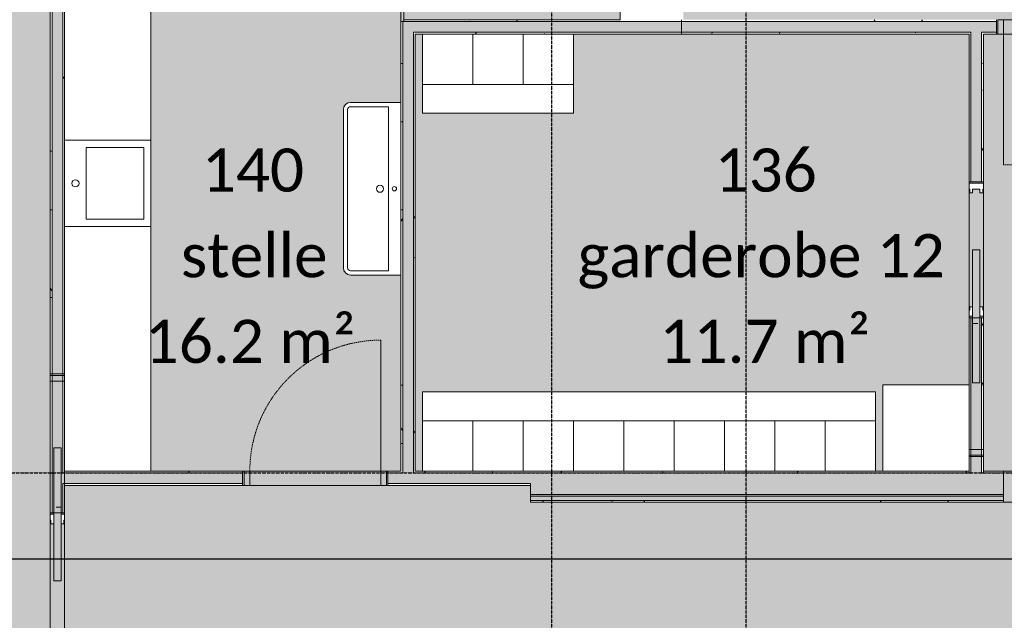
# Model space of a CAD drawing. Header units: millimetres. Extents: x -66110 to 16285, y -16697 to 38719.
# Tile 5 of 35: x -32500 to -25655, y -1025 to 3150. Entities that reach past the tile are written whole.
import ezdxf

# ---------------------------------------------------------------- set-up
doc = ezdxf.new("R2010")
doc.units = ezdxf.units.MM
for name, pattern in [('Dash 1mm', [2, 1, -1]), ('Grid Line', [5, 2, -1, 1, -1]), ('Overhead', [3.96875, 2.38125, -1.5875])]:
    doc.linetypes.add(name, pattern=pattern)
for name, color, linetype, lineweight in [('Doors', 7, 'Dash 1mm', 9), ('IfcAnnotation', 7, 'Continuous', 9), ('IfcDoor', 7, 'Continuous', 9), ('IfcGrid', 7, 'Continuous', 9), ('IfcWall', 7, 'Continuous', 9), ('Not Exported', 7, 'Continuous', 9)]:
    doc.layers.add(name, color=color, linetype=linetype, lineweight=lineweight)
doc.layers.add('IfcFlowTerminal', color=9, linetype='Continuous', lineweight=9, true_color=0x808080)
doc.layers.add('IfcFurniture', color=9, linetype='Continuous', lineweight=9, true_color=0x808080)
doc.styles.add('Calibri', font='calibri.ttf', dxfattribs={"height": 300})
pattern_1 = [(0, (0, 0), (812.8, 203.2), [67.056, -542.544, 67.056, -542.544, -3251.2]), (0, (0, 0), (812.8, 203.2), [-1219.2, 67.056, -1152.144, 67.056, -542.544, -1422.4]), (0, (0, 0), (812.8, 203.2), [-3048, 67.056, -339.344, 67.056, -948.944]), (120, (304.8, 101.6), (-582.3764, 602.3054), [67.056, -542.544, 67.056, -542.544, -3251.2]), (120, (304.8, 101.6), (-582.3764, 602.3054), [-1219.2, 67.056, -1152.144, 67.056, -542.544, -1422.4]), (120, (304.8, 101.6), (-582.3764, 602.3054), [-3048, 67.056, -339.344, 67.056, -948.944]), (240, (406.4, 508), (-230.4236, -805.5054), [67.056, -542.544, 67.056, -542.544, -3251.2]), (240, (406.4, 508), (-230.4236, -805.5054), [-1219.2, 67.056, -1152.144, 67.056, -542.544, -1422.4]), (240, (406.4, 508), (-230.4236, -805.5054), [-3048, 67.056, -339.344, 67.056, -948.944])]

# ---------------------------------------------------------------- blocks, each defined once
blk = doc.blocks.new('Dør Enkel - D10x21-1549421-plan 01 eksist_ 200')
at = {"layer": 'Doors', "linetype": 'Continuous'}
for p, q in [((455, 50), (455, 960)), ((-495, -50), (-495, 50)), ((-495, 50), (-455, 50)), ((-455, 50), (-455, -50)), ((455, 50), (455, -50)), ((455, 50), (495, 50)), ((495, 50), (495, -50)), ((-455, -50), (-495, -50)), ((495, -50), (455, -50))]:
    blk.add_line(p, q, dxfattribs=at)
at = {"layer": 'Doors'}
blk.add_arc((455, 50), 910, 90, 180, dxfattribs=at)
at = {"layer": 'IfcDoor'}
for p, q in [((-455, 50), (455, 50)), ((-455, -50), (455, -50))]:
    blk.add_line(p, q, dxfattribs=at)
blk = doc.blocks.new('Skyvedør_enkel_innfelt - 10x21M-V1-plan 01 eksist_ 200')
at = {"layer": 'Doors', "linetype": 'Continuous'}
for p, q in [((-462.5, 50), (-420.5, 50)), ((-462.5, -50), (-462.5, 50)), ((-462.5, 50), (-420.5, 50)), ((-462.5, -50), (-462.5, 50)), ((-420.5, 50), (-420.5, 45)), ((-420.5, 50), (-420.5, 45)), ((-420.5, 45), (-395.5, 45)), ((-420.5, 45), (-395.5, 45)), ((-420.5, 25), (-420.5, -25)), ((-395.5, 25), (-420.5, 25)), ((-395.5, 45), (-395.5, 25)), ((-395.5, 45), (-395.5, 25)), ((0, 25), (0, -25)), ((925, 25), (0, 25)), ((395.5, 45), (420.5, 45)), ((395.5, 25), (395.5, 45)), ((462.5, 25), (395.5, 25)), ((420.5, 50), (462.5, 50)), ((420.5, 45), (420.5, 50)), ((462.5, 50), (462.5, 25)), ((512.5, 10), (512.5, -25)), ((512.5, 10), (512.5, -25)), ((925, -25), (925, 25)), ((-420.5, -50), (-462.5, -50)), ((-420.5, -50), (-462.5, -50)), ((-420.5, -25), (-395.5, -25)), ((-420.5, -45), (-420.5, -50)), ((-395.5, -45), (-420.5, -45)), ((-420.5, -45), (-420.5, -50)), ((-395.5, -45), (-420.5, -45)), ((-395.5, -25), (-395.5, -45)), ((-395.5, -25), (-395.5, -45)), ((0, -25), (925, -25)), ((395.5, -25), (462.5, -25)), ((395.5, -45), (395.5, -25)), ((420.5, -45), (395.5, -45)), ((420.5, -50), (420.5, -45)), ((462.5, -50), (420.5, -50)), ((462.5, -25), (462.5, -50))]:
    blk.add_line(p, q, dxfattribs=at)
at = {"layer": 'Doors', "linetype": 'Continuous', "lineweight": 18}
for p, q in [((1437.5, 50), (512.5, 50)), ((1387.5, -50), (1387.5, 50)), ((1427.5, -50), (1427.5, 50)), ((1437.5, -50), (1437.5, 50)), ((512.5, -50), (938, -50))]:
    blk.add_line(p, q, dxfattribs=at)
blk = doc.blocks.new('Dør Enkel_Glassfelt - D10x21__Glassfelt-1556728-plan 01 eksist_ 200')
at = {"layer": 'Doors', "color": 150, "linetype": 'Continuous', "true_color": 0x0080ff}
blk.add_line((455, 50), (455, 960), dxfattribs=at)
at = {"layer": 'Doors', "linetype": 'Continuous'}
for p, q in [((-495, -50), (-495, 50)), ((-495, 50), (-455, 50)), ((-455, 50), (-455, -50)), ((455, 50), (455, -50)), ((455, 50), (495, 50)), ((495, 50), (495, -50)), ((-455, -50), (-495, -50)), ((495, -50), (455, -50))]:
    blk.add_line(p, q, dxfattribs=at)
at = {"layer": 'Doors'}
blk.add_arc((455, 50), 910, 90, 180, dxfattribs=at)
at = {"layer": 'IfcDoor'}
for p, q in [((-455, 50), (455, 50)), ((-455, -50), (455, -50))]:
    blk.add_line(p, q, dxfattribs=at)
blk = doc.blocks.new('Skyvedør_enkel_innfelt - 10x21M-1583592-plan 01 eksist_ 200')
at = {"layer": 'Doors', "linetype": 'Continuous'}
for p, q in [((-462.5, 50), (-420.5, 50)), ((-462.5, -50), (-462.5, 50)), ((-462.5, 50), (-420.5, 50)), ((-462.5, -50), (-462.5, 50)), ((-420.5, 50), (-420.5, 45)), ((-420.5, 50), (-420.5, 45)), ((-420.5, 45), (-395.5, 45)), ((-420.5, 45), (-395.5, 45)), ((-420.5, 25), (-420.5, -25)), ((-395.5, 25), (-420.5, 25)), ((-395.5, 45), (-395.5, 25)), ((-395.5, 45), (-395.5, 25)), ((0, 25), (0, -25)), ((925, 25), (0, 25)), ((395.5, 45), (420.5, 45)), ((395.5, 25), (395.5, 45)), ((462.5, 25), (395.5, 25)), ((420.5, 50), (462.5, 50)), ((420.5, 45), (420.5, 50)), ((462.5, 50), (462.5, 25)), ((512.5, 10), (512.5, -25)), ((512.5, 10), (512.5, -25)), ((925, -25), (925, 25)), ((-420.5, -50), (-462.5, -50)), ((-420.5, -50), (-462.5, -50)), ((-420.5, -25), (-395.5, -25)), ((-420.5, -45), (-420.5, -50)), ((-395.5, -45), (-420.5, -45)), ((-420.5, -45), (-420.5, -50)), ((-395.5, -45), (-420.5, -45)), ((-395.5, -25), (-395.5, -45)), ((-395.5, -25), (-395.5, -45)), ((0, -25), (925, -25)), ((395.5, -25), (462.5, -25)), ((395.5, -45), (395.5, -25)), ((420.5, -45), (395.5, -45)), ((420.5, -50), (420.5, -45)), ((462.5, -50), (420.5, -50)), ((462.5, -25), (462.5, -50))]:
    blk.add_line(p, q, dxfattribs=at)
at = {"layer": 'Doors', "linetype": 'Continuous', "lineweight": 18}
for p, q in [((1437.5, 50), (512.5, 50)), ((1387.5, -50), (1387.5, 50)), ((1427.5, -50), (1427.5, 50)), ((1437.5, -50), (1437.5, 50)), ((512.5, -50), (1437.5, -50))]:
    blk.add_line(p, q, dxfattribs=at)
blk = doc.blocks.new('Servant - renne 1200 speil-1600783-plan 01 eksist_ 200')
at = {"layer": 'IfcFlowTerminal'}
for p, q in [((-600, -20), (-600, -370)), ((600, -370), (600, -20)), ((-570, -370), (-570, -105)), ((-570, -105), (570, -105)), ((570, -105), (570, -370)), ((550, -390), (-550, -390)), ((-550, -420), (550, -420))]:
    blk.add_line(p, q, dxfattribs=at)
for centre, radius in [((0, -65), 15), ((0, -165.2), 25)]:
    blk.add_circle(centre, radius, dxfattribs=at)
for centre, radius, start, end in [((-550, -370), 50, 180, 270), ((-550, -370), 20, 180, 270), ((550, -370), 50, 270, 360), ((550, -370), 20, 270, 360)]:
    blk.add_arc(centre, radius, start, end, dxfattribs=at)
blk = doc.blocks.new('_furniture_boks instance - _furniture_boks instance-1749325-plan 01 eksist_ 200')
at = {"layer": 'IfcFurniture'}
for p, q in [((2050, -300), (2050, 300)), ((-2050, -300), (2050, -300))]:
    blk.add_line(p, q, dxfattribs=at)
blk = doc.blocks.new('_furniture_boks instance - _furniture_boks instance-1749319-plan 01 eksist_ 200')
at = {"layer": 'IfcFurniture'}
for p, q in [((300, 300), (-300, 300)), ((-300, 300), (-300, -300)), ((300, -300), (300, 300)), ((-300, -300), (300, -300))]:
    blk.add_line(p, q, dxfattribs=at)
blk = doc.blocks.new('_furniture_boks instance - _furniture_boks instance-1749327-plan 01 eksist_ 200')
at = {"layer": 'IfcFurniture'}
for p, q in [((175, 175), (-175, 175)), ((-175, 175), (-175, -175)), ((175, -175), (175, 175)), ((-175, -175), (175, -175))]:
    blk.add_line(p, q, dxfattribs=at)
blk = doc.blocks.new('_furniture_boks instance - _furniture_boks instance-1749330-plan 01 eksist_ 200')
at = {"layer": 'IfcFurniture'}
for p, q in [((1575, 100), (-1575, 100)), ((-1575, 100), (-1575, -100)), ((1575, -100), (1575, 100))]:
    blk.add_line(p, q, dxfattribs=at)
blk = doc.blocks.new('_furniture_boks instance - _furniture_boks instance-1749331-plan 01 eksist_ 200')
at = {"layer": 'IfcFurniture'}
for p, q in [((-525, 100), (-525, -100)), ((525, -100), (525, 100)), ((-525, -100), (525, -100))]:
    blk.add_line(p, q, dxfattribs=at)
blk = doc.blocks.new('fast_innredning_vask - fast_innredning_vask-1326395-plan 01 eksist_ 200')
at = {"layer": 'IfcAnnotation', "color": 8, "true_color": 0x808080}
for p, q in [((-300, 300), (300, 300)), ((-300, -300), (-300, 300)), ((300, 300), (300, -300)), ((-250, -250), (-250, 150)), ((-250, 150), (250, 150)), ((250, 150), (250, -250)), ((250, -250), (-250, -250)), ((300, -300), (-300, -300))]:
    blk.add_line(p, q, dxfattribs=at)
blk.add_circle((0, 225), 25, dxfattribs=at)

msp = doc.modelspace()

# ---------------------------------------------------------------- hatches: boundary and pattern name
at = {"layer": 'IfcWall', "true_color": 0xd2d2d2}
h = msp.add_hatch(color=254, dxfattribs=at)
h.paths.add_polyline_path([(-29850, 3137.5), (-29830, 3137.5), (-29830, 3199.4), (-29850, 3199.4), (-29850, 3150)])
h.paths.add_polyline_path([(-29830, 3949.4), (-29830, 4055), (-29850, 4055), (-29850, 3949.4)])
at = {"layer": 'IfcWall', "true_color": 0x787878}
h = msp.add_hatch(dxfattribs=at)
h.set_pattern_fill('FP_1', color=8, style=0, pattern_type=2)
h.set_pattern_definition(pattern_1)
h.paths.add_polyline_path([(-32187.5, 12.5), (-32187.5, 3635), (-32200, 3635), (-32200, 12.5)])
h = msp.add_hatch(dxfattribs=at)
h.set_pattern_fill('FP_1', color=8, style=0, pattern_type=2)
h.set_pattern_definition(pattern_1)
h.paths.add_polyline_path([(-32275, 12.5), (-32275, 3400), (-32287.5, 3400), (-32287.5, 12.5)])
at = {"layer": 'IfcWall', "lineweight": 5, "true_color": 0xffffcd}
msp.add_hatch(color=7, dxfattribs=at).paths.add_polyline_path([(-32275, 0), (-32200, 0), (-32200, 3400), (-32275, 3400), (-32275, 12.5)])
at = {"layer": 'IfcWall', "true_color": 0x787878}
h = msp.add_hatch(dxfattribs=at)
h.set_pattern_fill('FP_1', color=8, style=0, pattern_type=2)
h.set_pattern_definition(pattern_1)
h.paths.add_polyline_path([(-29750, 3137.5), (-27900, 3137.5), (-27900, 3150), (-29830, 3150), (-29830, 3137.5), (-29762.5, 3137.5)])
h = msp.add_hatch(dxfattribs=at)
h.set_pattern_fill('FP_1', color=8, style=0, pattern_type=2)
h.set_pattern_definition(pattern_1)
h.paths.add_polyline_path([(-24700, 3137.5), (-23700, 3137.5), (-23700, 3150), (-24700, 3150)])
h.paths.add_polyline_path([(-27900, 3137.5), (-25710, 3137.5), (-25710, 3150), (-27900, 3150)])
h = msp.add_hatch(dxfattribs=at)
h.set_pattern_fill('FP_1', color=8, style=0, pattern_type=2)
h.set_pattern_definition(pattern_1)
h.paths.add_polyline_path([(-29837.5, 12.5), (-29837.5, 3137.5), (-29850, 3137.5), (-29850, 12.5)])
at = {"layer": 'IfcWall', "true_color": 0xffffcd}
for points in [[(-29762.5, 0), (-29762.5, 3137.5), (-29837.5, 3137.5), (-29837.5, 0)], [(-29418.6, 3062.5), (-27900, 3062.5), (-27900, 3137.5), (-29762.5, 3137.5), (-29762.5, 3062.5), (-29750, 3062.5)]]:
    msp.add_hatch(color=7, dxfattribs=at).paths.add_polyline_path(points)
h = msp.add_hatch(color=7, dxfattribs=at)
h.paths.add_polyline_path([(-23687.5, 3062.5), (-23687.5, 3137.5), (-24700, 3137.5), (-24700, 3062.5), (-23700, 3062.5)])
h.paths.add_polyline_path([(-25900, 3062.5), (-25710, 3062.5), (-25710, 3137.5), (-27900, 3137.5), (-27900, 3062.5), (-26200, 3062.5)])
at = {"layer": 'IfcWall', "true_color": 0x787878}
h = msp.add_hatch(dxfattribs=at)
h.set_pattern_fill('FP_1', color=8, style=0, pattern_type=2)
h.set_pattern_definition(pattern_1)
h.paths.add_polyline_path([(-29750, 12.5), (-29750, 3062.5), (-29762.5, 3062.5), (-29762.5, 12.5)])
h = msp.add_hatch(dxfattribs=at)
h.set_pattern_fill('FP_1', color=8, style=0, pattern_type=2)
h.set_pattern_definition(pattern_1)
h.paths.add_polyline_path([(-28650, 3050), (-27900, 3050), (-27900, 3062.5), (-29750, 3062.5), (-29750, 3050), (-28774.9, 3050)])
h = msp.add_hatch(dxfattribs=at)
h.set_pattern_fill('FP_1', color=8, style=0, pattern_type=2)
h.set_pattern_definition(pattern_1)
h.paths.add_polyline_path([(-23700, 3050), (-23700, 3062.5), (-24700, 3062.5), (-24700, 3050)])
h.paths.add_polyline_path([(-27900, 3050), (-25887.5, 3050), (-25887.5, 3062.5), (-27900, 3062.5)])
h.paths.add_polyline_path([(-25800, 3050), (-25710, 3050), (-25710, 3062.5), (-25812.5, 3062.5), (-25812.5, 3050)])
h = msp.add_hatch(dxfattribs=at)
h.set_pattern_fill('FP_1', color=8, style=0, pattern_type=2)
h.set_pattern_definition(pattern_1)
h.paths.add_polyline_path([(-25900, 0), (-25887.5, 0), (-25887.5, 1078), (-25900, 1078), (-25900, 12.5)])
h.paths.add_polyline_path([(-25887.5, 2023), (-25887.5, 3050), (-25900, 3050), (-25900, 2023)])
at = {"layer": 'IfcWall', "true_color": 0xffffcd}
h = msp.add_hatch(color=7, dxfattribs=at)
h.paths.add_polyline_path([(-25887.5, 0), (-25812.5, 0), (-25812.5, 1078), (-25887.5, 1078), (-25887.5, 12.5)])
h.paths.add_polyline_path([(-25812.5, 2023), (-25812.5, 3062.5), (-25887.5, 3062.5), (-25887.5, 2023)])
at = {"layer": 'IfcWall', "true_color": 0x787878}
h = msp.add_hatch(dxfattribs=at)
h.set_pattern_fill('FP_1', color=8, style=0, pattern_type=2)
h.set_pattern_definition(pattern_1)
h.paths.add_polyline_path([(-25812.5, 0), (-25800, 0), (-25800, 1078), (-25812.5, 1078), (-25812.5, 12.5)])
h.paths.add_polyline_path([(-25800, 2023), (-25800, 3050), (-25812.5, 3050), (-25812.5, 2023)])
h = msp.add_hatch(dxfattribs=at)
h.set_pattern_fill('FP_1', color=8, style=0, pattern_type=2)
h.set_pattern_definition(pattern_1)
h.paths.add_polyline_path([(-32275, -4800), (-32275, -3875), (-32287.5, -3875), (-32287.5, -4800)])
h.paths.add_polyline_path([(-32275, -2865), (-32275, -2287.5), (-32287.5, -2287.5), (-32287.5, -2865)])
h.paths.add_polyline_path([(-32275, -2212.5), (-32275, -1222.5), (-32287.5, -1222.5), (-32287.5, -2212.5)])
h.paths.add_polyline_path([(-32275, -277.5), (-32275, 12.5), (-32287.5, 12.5), (-32287.5, -277.5)])
h = msp.add_hatch(dxfattribs=at)
h.set_pattern_fill('FP_1', color=8, style=0, pattern_type=2)
h.set_pattern_definition(pattern_1)
h.paths.add_polyline_path([(-32187.5, 0), (-30950, 0), (-30950, 12.5), (-32200, 12.5), (-32200, 0)])
h.paths.add_polyline_path([(-29762.5, 0), (-28950, 0), (-28950, 12.5), (-29762.5, 12.5)])
h.paths.add_polyline_path([(-29837.5, 0), (-29837.5, 12.5), (-29940, 12.5), (-29940, 0), (-29850, 0)])
h = msp.add_hatch(dxfattribs=at)
h.set_pattern_fill('FP_1', color=8, style=0, pattern_type=2)
h.set_pattern_definition(pattern_1)
h.paths.add_polyline_path([(-27487.5, 0), (-25900, 0), (-25900, 12.5), (-28950, 12.5), (-28950, 0), (-28774.9, 0)])
h.paths.add_polyline_path([(-25660, 0), (-25660, 12.5), (-25800, 12.5), (-25800, 0)])
h.paths.add_polyline_path([(-24268.9, 0), (-23700, 0), (-23700, 12.5), (-24650, 12.5), (-24650, 0)])
h.paths.add_polyline_path([(-23350, 0), (-23350, 12.5), (-23600, 12.5), (-23600, 0)])
h.paths.add_polyline_path([(-17700, 0), (-17700, 12.5), (-19655, 12.5), (-19655, 0), (-17920, 0)])
h.paths.add_polyline_path([(-22250, 0), (-21640, 0), (-21640, 12.5), (-22250, 12.5)])
h.paths.add_polyline_path([(-17600, 0), (-16200, 0), (-16200, 12.5), (-17600, 12.5)])
h.paths.add_polyline_path([(-21050.3, 0), (-19675, 0), (-19675, 12.5), (-21620, 12.5), (-21620, 0)])
at = {"layer": 'IfcWall', "true_color": 0xffffcd}
h = msp.add_hatch(color=7, dxfattribs=at)
h.paths.add_polyline_path([(-32200, -4800), (-32200, -3875), (-32275, -3875), (-32275, -4800)])
h.paths.add_polyline_path([(-32200, -2865), (-32200, -1222.5), (-32275, -1222.5), (-32275, -2865)])
h.paths.add_polyline_path([(-32275, -277.5), (-32200, -277.5), (-32200, 0), (-32275, 0), (-32275, -87.5)])
h = msp.add_hatch(color=7, dxfattribs=at)
h.paths.add_polyline_path([(-32187.5, -75), (-30950, -75), (-30950, 0), (-32200, 0), (-32200, -75)])
h.paths.add_polyline_path([(-28950, -75), (-28950, 0), (-29940, 0), (-29940, -75), (-29750, -75)])
h = msp.add_hatch(color=7, dxfattribs=at)
h.paths.add_polyline_path([(-28774.9, -150), (-25660, -150), (-25660, 0), (-28950, 0), (-28950, -150)])
h.paths.add_polyline_path([(-24512.5, -150), (-23350, -150), (-23350, 0), (-24650, 0), (-24650, -150), (-24587.5, -150)])
h.paths.add_polyline_path([(-22250, -150), (-16112.5, -150), (-16112.5, 0), (-22250, 0)])
at = {"layer": 'IfcWall', "true_color": 0x787878}
h = msp.add_hatch(dxfattribs=at)
h.set_pattern_fill('FP_1', color=8, style=0, pattern_type=2)
h.set_pattern_definition(pattern_1)
h.paths.add_polyline_path([(-32187.5, -4800), (-32187.5, -3875), (-32200, -3875), (-32200, -4800)])
h.paths.add_polyline_path([(-32187.5, -2865), (-32187.5, -1222.5), (-32200, -1222.5), (-32200, -2865)])
h.paths.add_polyline_path([(-32187.5, -277.5), (-32187.5, -75), (-32200, -75), (-32200, -277.5)])
h = msp.add_hatch(dxfattribs=at)
h.set_pattern_fill('FP_1', color=8, style=0, pattern_type=2)
h.set_pattern_definition(pattern_1)
h.paths.add_polyline_path([(-30950, -87.5), (-30950, -75), (-32187.5, -75), (-32187.5, -87.5)])
h.paths.add_polyline_path([(-29940, -87.5), (-28950, -87.5), (-28950, -75), (-29940, -75)])
h = msp.add_hatch(color=8, dxfattribs=at)
h.paths.add_polyline_path([(-28774.9, -162), (-25660, -162), (-25660, -150), (-28950, -150), (-28950, -162)])
h.paths.add_polyline_path([(-21662.5, -162), (-16112.5, -162), (-16112.5, -150), (-21662.5, -150)])
h.paths.add_polyline_path([(-23612.5, -162), (-23350, -162), (-23350, -150), (-24512.5, -150), (-24512.5, -162), (-23625.2, -162)])
h.paths.add_polyline_path([(-22250, -162), (-21737.5, -162), (-21737.5, -150), (-22250, -150)])
h.paths.add_polyline_path([(-24650, -162), (-24587.5, -162), (-24587.5, -150), (-24650, -150)])
at = {"layer": 'IfcWall', "true_color": 0xf0f0f0}
h = msp.add_hatch(color=7, dxfattribs=at)
h.paths.add_polyline_path([(-28774.9, -191.5), (-25660, -191.5), (-25660, -162), (-28950, -162), (-28950, -191.5)])
h.paths.add_polyline_path([(-22250, -191.5), (-21737.5, -191.5), (-21737.5, -162), (-22250, -162)])
h.paths.add_polyline_path([(-24500, -191.5), (-23350, -191.5), (-23350, -162), (-24512.5, -162), (-24512.5, -191.5)])
h.paths.add_polyline_path([(-19762.9, -191.5), (-16112.5, -191.5), (-16112.5, -162), (-21662.5, -162), (-21662.5, -191.5), (-21050.3, -191.5)])
h.paths.add_polyline_path([(-24650, -191.5), (-24587.5, -191.5), (-24587.5, -162), (-24650, -162)])
at = {"layer": 'IfcWall', "true_color": 0x787878}
h = msp.add_hatch(dxfattribs=at)
h.set_pattern_fill('FP_1', color=8, style=0, pattern_type=2)
h.set_pattern_definition(pattern_1)
h.paths.add_polyline_path([(-28774.9, -204), (-25660, -204), (-25660, -191.5), (-28950, -191.5), (-28950, -204)])
h.paths.add_polyline_path([(-24500, -204), (-23350, -204), (-23350, -191.5), (-24500, -191.5)])
h.paths.add_polyline_path([(-24650, -204), (-24600, -204), (-24600, -191.5), (-24650, -191.5)])
h.paths.add_polyline_path([(-21750, -204), (-21750, -191.5), (-22250, -191.5), (-22250, -204)])
h.paths.add_polyline_path([(-19762.9, -204), (-16100, -204), (-16100, -191.5), (-21650, -191.5), (-21650, -204), (-21050.3, -204)])
at = {"layer": 'Not Exported', "true_color": 0xdee9dc}
h = msp.add_hatch(color=254, dxfattribs=at)
h.paths.add_polyline_path([(-24912.6, 3100), (-24700, 3100), (-24700, 3150), (-23700, 3150), (-23700, 7787.5), (-23750, 7787.5), (-23750, 7837.5), (-24760, 7837.5), (-24760, 7787.5), (-24900, 7787.5), (-24900, 8400), (-24950, 8400), (-24950, 8450), (-25960, 8450), (-25960, 8400), (-28787.5, 8400), (-28787.5, 6672.5), (-28895.8, 6672.5), (-28895.8, 5662.5), (-28787.5, 5662.5), (-28787.5, 5612.5), (-27887.5, 5612.5), (-27887.5, 5360), (-28000, 5360), (-28000, 4350), (-27887.5, 4350), (-27887.5, 3150), (-25710, 3150), (-25710, 3100)])
h.paths.add_polyline_path([(-26481.2, 3589.7), (-26526.5, 3595.7), (-26568.7, 3613.2), (-26604.9, 3641), (-26632.7, 3677.2), (-26650.2, 3719.4), (-26656.2, 3764.7), (-26650.2, 3810), (-26638.3, 3838.8), (-26804.1, 3838.8), (-26792.1, 3810), (-26786.2, 3764.7), (-26792.1, 3719.4), (-26809.6, 3677.2), (-26843.7, 3636.1), (-26873.7, 3613.2), (-26915.9, 3595.7), (-26961.2, 3589.7), (-27006.5, 3595.7), (-27048.7, 3613.2), (-27084.9, 3641), (-27112.7, 3677.2), (-27130.2, 3719.4), (-27136.2, 3764.7), (-27130.2, 3810), (-27118.3, 3838.8), (-27330.5, 3838.8), (-27330.5, 4051), (-27359.3, 4039.1), (-27404.6, 4033.1), (-27449.8, 4039.1), (-27492.1, 4056.6), (-27528.3, 4084.4), (-27556.1, 4120.6), (-27573.6, 4162.8), (-27579.6, 4208.1), (-27573.6, 4253.4), (-27556.1, 4295.6), (-27528.3, 4331.9), (-27487.5, 4361.6), (-27449.8, 4377.2), (-27404.6, 4383.1), (-27359.3, 4377.2), (-27330.5, 4365.2), (-27330.5, 4531), (-27359.3, 4519.1), (-27404.6, 4513.1), (-27449.8, 4519.1), (-27492.1, 4536.6), (-27528.3, 4564.4), (-27556.1, 4600.6), (-27573.6, 4642.8), (-27579.6, 4688.1), (-27573.6, 4733.4), (-27556.1, 4775.6), (-27528.3, 4811.9), (-27487.5, 4841.6), (-27449.8, 4857.2), (-27404.6, 4863.1), (-27359.3, 4857.2), (-27330.5, 4845.2), (-27330.5, 5038.8), (-27096.9, 5038.8), (-27108.8, 5067.6), (-27114.8, 5112.9), (-27108.8, 5158.2), (-27091.3, 5200.4), (-27063.5, 5236.7), (-27020, 5267.5), (-26985, 5282), (-26939.8, 5287.9), (-26894.5, 5282), (-26852.3, 5264.5), (-26816, 5236.7), (-26788.2, 5200.4), (-26770.7, 5158.2), (-26764.8, 5112.9), (-26770.7, 5067.6), (-26782.6, 5038.8), (-26616.9, 5038.8), (-26628.8, 5067.6), (-26634.8, 5112.9), (-26628.8, 5158.2), (-26611.3, 5200.4), (-26583.5, 5236.7), (-26540, 5267.5), (-26505, 5282), (-26459.8, 5287.9), (-26414.5, 5282), (-26372.3, 5264.5), (-26336, 5236.7), (-26308.2, 5200.4), (-26290.7, 5158.2), (-26284.8, 5112.9), (-26290.7, 5067.6), (-26302.6, 5038.8), (-26130.5, 5038.8), (-26130.5, 4826.6), (-26101.6, 4838.6), (-26056.4, 4844.5), (-26011.1, 4838.6), (-25968.9, 4821.1), (-25932.6, 4793.3), (-25904.8, 4757), (-25887.3, 4714.8), (-25881.4, 4669.5), (-25887.3, 4624.2), (-25904.8, 4582), (-25932.6, 4545.8), (-25968.9, 4518), (-26011.1, 4500.5), (-26056.4, 4494.5), (-26101.6, 4500.5), (-26130.5, 4512.4), (-26130.5, 4346.6), (-26101.6, 4358.6), (-26056.4, 4364.5), (-26011.1, 4358.6), (-25968.9, 4341.1), (-25932.6, 4313.3), (-25904.8, 4277), (-25887.3, 4234.8), (-25881.4, 4189.5), (-25887.3, 4144.2), (-25904.8, 4102), (-25932.6, 4065.8), (-25968.9, 4038), (-26011.1, 4020.5), (-26056.4, 4014.5), (-26101.6, 4020.5), (-26130.5, 4032.4), (-26130.5, 3838.8), (-26324.1, 3838.8), (-26312.1, 3810), (-26306.2, 3764.7), (-26312.1, 3719.4), (-26329.6, 3677.2), (-26357.4, 3641), (-26393.7, 3613.2), (-26435.9, 3595.7)])
h.paths.add_polyline_path([(-26481.2, 5830.2), (-26526.5, 5836.2), (-26568.7, 5853.6), (-26604.9, 5881.5), (-26632.7, 5917.7), (-26650.2, 5959.9), (-26656.2, 6005.2), (-26650.2, 6050.5), (-26638.3, 6079.3), (-26804.1, 6079.3), (-26792.1, 6050.5), (-26786.2, 6005.2), (-26792.1, 5959.9), (-26809.6, 5917.7), (-26843.7, 5876.6), (-26873.7, 5853.6), (-26915.9, 5836.2), (-26961.2, 5830.2), (-27006.5, 5836.2), (-27048.7, 5853.6), (-27084.9, 5881.5), (-27112.7, 5917.7), (-27130.2, 5959.9), (-27136.2, 6005.2), (-27130.2, 6050.5), (-27118.3, 6079.3), (-27330.5, 6079.3), (-27330.5, 6291.5), (-27359.3, 6279.6), (-27404.6, 6273.6), (-27449.8, 6279.6), (-27492.1, 6297), (-27528.3, 6324.9), (-27556.1, 6361.1), (-27573.6, 6403.3), (-27579.6, 6448.6), (-27573.6, 6493.9), (-27556.1, 6536.1), (-27528.3, 6572.3), (-27487.5, 6602.1), (-27449.8, 6617.6), (-27404.6, 6623.6), (-27359.3, 6617.6), (-27330.5, 6605.7), (-27330.5, 6771.5), (-27359.3, 6759.6), (-27404.6, 6753.6), (-27449.8, 6759.6), (-27492.1, 6777), (-27528.3, 6804.9), (-27556.1, 6841.1), (-27573.6, 6883.3), (-27579.6, 6928.6), (-27573.6, 6973.9), (-27556.1, 7016.1), (-27528.3, 7052.3), (-27487.5, 7082.1), (-27449.8, 7097.6), (-27404.6, 7103.6), (-27359.3, 7097.6), (-27330.5, 7085.7), (-27330.5, 7279.3), (-27096.9, 7279.3), (-27108.8, 7308.1), (-27114.8, 7353.4), (-27108.8, 7398.7), (-27091.3, 7440.9), (-27063.5, 7477.1), (-27027.3, 7505), (-26985, 7522.4), (-26939.8, 7528.4), (-26894.5, 7522.4), (-26852.3, 7505), (-26816, 7477.1), (-26788.2, 7440.9), (-26770.7, 7398.7), (-26765.2, 7350), (-26770.7, 7308.1), (-26782.6, 7279.3), (-26616.9, 7279.3), (-26628.8, 7308.1), (-26634.8, 7353.4), (-26628.8, 7398.7), (-26611.3, 7440.9), (-26583.5, 7477.1), (-26547.3, 7505), (-26505, 7522.4), (-26459.8, 7528.4), (-26414.5, 7522.4), (-26372.3, 7505), (-26336, 7477.1), (-26308.2, 7440.9), (-26290.7, 7398.7), (-26285.2, 7350), (-26290.7, 7308.1), (-26302.6, 7279.3), (-26130.5, 7279.3), (-26130.5, 7067.1), (-26101.6, 7079), (-26056.4, 7085), (-26011.1, 7079), (-25968.9, 7061.6), (-25932.6, 7033.7), (-25904.8, 6997.5), (-25887.3, 6955.3), (-25881.4, 6910), (-25887.3, 6864.7), (-25904.8, 6822.5), (-25932.6, 6786.3), (-25968.9, 6758.4), (-26011.1, 6741), (-26056.4, 6735), (-26101.6, 6741), (-26130.5, 6752.9), (-26130.5, 6587.1), (-26101.6, 6599), (-26056.4, 6605), (-26011.1, 6599), (-25968.9, 6581.6), (-25932.6, 6553.7), (-25904.8, 6517.5), (-25887.3, 6475.3), (-25881.4, 6430), (-25887.3, 6384.7), (-25904.8, 6342.5), (-25932.6, 6306.3), (-25968.9, 6278.4), (-26011.1, 6261), (-26056.4, 6255), (-26101.6, 6261), (-26130.5, 6272.9), (-26130.5, 6079.3), (-26324.1, 6079.3), (-26312, 6049.2), (-26306.2, 6005.2), (-26312.1, 5959.9), (-26329.6, 5917.7), (-26357.4, 5881.5), (-26393.7, 5853.6), (-26435.9, 5836.2)])
at = {"layer": 'Not Exported', "true_color": 0xe6f3fa}
h = msp.add_hatch(color=7, dxfattribs=at)
h.paths.add_polyline_path([(-30062.3, -37.5), (-29940, -37.5), (-29940, 12.5), (-29850, 12.5), (-29850, 1375), (-30212.9, 1376.7), (-30225, 1381.7), (-30235.4, 1389.6), (-30245.4, 1405), (-30249.3, 1419.8), (-30250, 1425), (-30248.3, 2537.9), (-30243.3, 2550), (-30235.4, 2560.4), (-30220, 2570.4), (-30205.2, 2574.3), (-30200, 2575), (-29850, 2575), (-29850, 3199.4), (-29830, 3199.4), (-29830, 3150), (-28325, 3150), (-28325, 3412.5), (-28695, 3412.5), (-28741.6, 3418.6), (-28785, 3436.6), (-28822.3, 3465.2), (-28850.9, 3502.5), (-28869.7, 3552), (-28875, 3592.5), (-28868.9, 3639.1), (-28850.9, 3682.5), (-28822.3, 3719.8), (-28785, 3748.4), (-28741.6, 3766.4), (-28695, 3772.5), (-28325, 3772.5), (-28325, 4035), (-29830, 4035), (-29830, 3949.4), (-29850, 3949.4), (-29850, 4055), (-28112.5, 4055), (-28112.5, 4350), (-28000, 4350), (-28000, 5360), (-28112.5, 5360), (-28112.5, 5387.5), (-29950, 5387.5), (-29950, 5520.7), (-30960, 5520.7), (-30960, 5387.5), (-32187.5, 5387.5), (-32187.5, 4112.5), (-31587.5, 4112.5), (-31587.5, 12.5), (-30950, 12.5), (-30950, -37.5)])
h.paths.add_polyline_path([(-31587.5, 4157.5), (-32166.3, 4157.5), (-32166.3, 5357.5), (-31466.3, 5357.5), (-31466.3, 4157.5)])
at = {"layer": 'Not Exported', "true_color": 0xdee9dc}
h = msp.add_hatch(color=254, dxfattribs=at)
h.paths.add_polyline_path([(-35736.7, -2200), (-32287.5, -2200), (-32287.5, -1222.5), (-32237.5, -1222.5), (-32237.5, -1212.5), (-32287.5, -1212.5), (-32287.5, -1170.5), (-32282.5, -1170.5), (-32282.5, -1145.5), (-32262.5, -1145.5), (-32262.5, -1170.5), (-32237.5, -1170.5), (-32237.5, -277.5), (-32287.5, -277.5), (-32287.5, 3387.5), (-32500, 3387.5), (-32500, 3520.7), (-33510, 3520.7), (-33510, 3387.5), (-36737.5, 3387.5), (-36737.5, -2200), (-35754.1, -2200)])
h.paths.add_polyline_path([(-35425.7, -1874.1), (-35471, -1868.1), (-35513.2, -1850.7), (-35549.4, -1822.8), (-35577.3, -1786.6), (-35594.7, -1744.4), (-35600.7, -1699.1), (-35594.7, -1653.8), (-35582.8, -1625), (-35748.6, -1625), (-35736.7, -1653.8), (-35731.6, -1706), (-35736.7, -1744.4), (-35754.1, -1786.6), (-35782, -1822.8), (-35818.2, -1850.7), (-35860.4, -1868.1), (-35905.7, -1874.1), (-35951, -1868.1), (-35993.2, -1850.7), (-36029.4, -1822.8), (-36057.3, -1786.6), (-36074.7, -1744.4), (-36080.7, -1699.1), (-36074.7, -1653.8), (-36062.8, -1625), (-36275, -1625), (-36275, -1412.8), (-36303.8, -1424.7), (-36349.1, -1430.7), (-36394.4, -1424.7), (-36436.6, -1407.3), (-36472.8, -1379.4), (-36500.7, -1343.2), (-36518.1, -1301), (-36524.1, -1255.7), (-36518.1, -1210.4), (-36499.4, -1166.6), (-36472.8, -1132), (-36436.6, -1104.1), (-36394.4, -1086.7), (-36349.1, -1080.7), (-36303.8, -1086.7), (-36275, -1098.6), (-36275, -932.8), (-36303.8, -944.7), (-36349.1, -950.7), (-36394.4, -944.7), (-36436.6, -927.3), (-36472.8, -899.4), (-36500.7, -863.2), (-36518.1, -821), (-36524.1, -775.7), (-36518.1, -730.4), (-36499.4, -686.6), (-36472.8, -652), (-36436.6, -624.1), (-36394.4, -606.7), (-36349.1, -600.7), (-36303.8, -606.7), (-36275, -618.6), (-36275, -425), (-36041.4, -425), (-36053.3, -396.2), (-36059.3, -350.9), (-36053.3, -305.6), (-36035.9, -263.4), (-36008, -227.2), (-35971.8, -199.3), (-35929.6, -181.9), (-35884.3, -175.9), (-35839, -181.9), (-35796.8, -199.3), (-35760.6, -227.2), (-35732.7, -263.4), (-35715.3, -305.6), (-35709.3, -350.9), (-35715.3, -396.2), (-35727.2, -425), (-35561.4, -425), (-35573.3, -396.2), (-35579.3, -350.9), (-35573.3, -305.6), (-35555.9, -263.4), (-35528, -227.2), (-35491.8, -199.3), (-35449.6, -181.9), (-35404.3, -175.9), (-35359, -181.9), (-35316.8, -199.3), (-35280.6, -227.2), (-35252.7, -263.4), (-35235.3, -305.6), (-35229.3, -350.9), (-35235.3, -396.2), (-35247.2, -425), (-35075, -425), (-35075, -637.2), (-35046.2, -625.3), (-35000.9, -619.3), (-34955.6, -625.3), (-34913.4, -642.7), (-34877.2, -670.6), (-34849.3, -706.8), (-34831.9, -749), (-34825.9, -794.3), (-34831.9, -839.6), (-34849.3, -881.8), (-34877.2, -918), (-34913.4, -945.9), (-34955.6, -963.3), (-35000.9, -969.3), (-35046.2, -963.3), (-35075, -951.4), (-35075, -1117.2), (-35046.2, -1105.3), (-35000.9, -1099.3), (-34955.6, -1105.3), (-34913.4, -1122.7), (-34877.2, -1150.6), (-34849.3, -1186.8), (-34831.9, -1229), (-34825.9, -1274.3), (-34831.9, -1319.6), (-34849.3, -1361.8), (-34877.2, -1398), (-34913.4, -1425.9), (-34955.6, -1443.3), (-35000.9, -1449.3), (-35046.2, -1443.3), (-35075, -1431.4), (-35075, -1625), (-35268.6, -1625), (-35256.7, -1653.8), (-35250.7, -1699.1), (-35256.7, -1744.4), (-35274.1, -1786.6), (-35302, -1822.8), (-35338.2, -1850.7), (-35380.4, -1868.1)])
h.paths.add_polyline_path([(-32282.5, -354.5), (-32282.5, -329.5), (-32287.5, -329.5), (-32287.5, -287.5), (-32262.5, -287.5), (-32262.5, -354.5), (-32275, -354.5)])
h.paths.add_polyline_path([(-35425.7, 150.9), (-35471, 156.9), (-35513.2, 174.3), (-35549.4, 202.2), (-35577.3, 238.4), (-35594.7, 280.6), (-35600.7, 325.9), (-35594.7, 371.2), (-35582.8, 400), (-35748.6, 400), (-35736.7, 371.2), (-35730.7, 325.9), (-35736.7, 280.6), (-35754.1, 238.4), (-35782, 202.2), (-35818.2, 174.3), (-35860.4, 156.9), (-35905.7, 150.9), (-35951, 156.9), (-35993.2, 174.3), (-36029.4, 202.2), (-36057.3, 238.4), (-36074.7, 280.6), (-36080.7, 325.9), (-36074.7, 371.2), (-36062.8, 400), (-36275, 400), (-36275, 612.2), (-36303.8, 600.3), (-36349.1, 594.3), (-36394.4, 600.3), (-36436.6, 617.7), (-36472.8, 645.6), (-36500.7, 681.8), (-36518.1, 724), (-36524.1, 769.3), (-36518.1, 814.6), (-36499.4, 858.4), (-36472.8, 893), (-36436.6, 920.9), (-36394.4, 938.3), (-36349.1, 944.3), (-36303.8, 938.3), (-36275, 926.4), (-36275, 1092.2), (-36303.8, 1080.3), (-36349.1, 1074.3), (-36394.4, 1080.3), (-36436.6, 1097.7), (-36472.8, 1125.6), (-36500.7, 1161.8), (-36518.1, 1204), (-36524.1, 1249.3), (-36518.1, 1294.6), (-36499.4, 1338.4), (-36472.8, 1373), (-36436.6, 1400.9), (-36394.4, 1418.3), (-36349.1, 1424.3), (-36303.8, 1418.3), (-36275, 1406.4), (-36275, 1600), (-36041.4, 1600), (-36053.3, 1628.8), (-36059.3, 1674.1), (-36053.3, 1719.4), (-36035.9, 1761.6), (-36008, 1797.8), (-35971.8, 1825.7), (-35929.6, 1843.1), (-35884.3, 1849.1), (-35839, 1843.1), (-35796.8, 1825.7), (-35760.6, 1797.8), (-35732.7, 1761.6), (-35715.3, 1719.4), (-35709.3, 1674.1), (-35715.3, 1628.8), (-35727.2, 1600), (-35561.4, 1600), (-35573.3, 1628.8), (-35579.3, 1674.1), (-35573.3, 1719.4), (-35555.9, 1761.6), (-35528, 1797.8), (-35491.8, 1825.7), (-35449.6, 1843.1), (-35404.3, 1849.1), (-35359, 1843.1), (-35316.8, 1825.7), (-35280.6, 1797.8), (-35252.7, 1761.6), (-35235.3, 1719.4), (-35229.3, 1674.1), (-35235.3, 1628.8), (-35247.2, 1600), (-35075, 1600), (-35075, 1387.8), (-35046.2, 1399.7), (-35000.9, 1405.7), (-34955.6, 1399.7), (-34913.4, 1382.3), (-34877.2, 1354.4), (-34849.3, 1318.2), (-34831.9, 1276), (-34825.9, 1230.7), (-34831.9, 1185.4), (-34849.3, 1143.2), (-34877.2, 1107), (-34913.4, 1079.1), (-34955.6, 1061.7), (-35000.9, 1055.7), (-35046.2, 1061.7), (-35075, 1073.6), (-35075, 907.8), (-35046.2, 919.7), (-35000.9, 925.7), (-34955.6, 919.7), (-34913.4, 902.3), (-34877.2, 874.4), (-34849.3, 838.2), (-34831.9, 796), (-34825.9, 750.7), (-34831.9, 705.4), (-34849.3, 663.2), (-34877.2, 627), (-34913.4, 599.1), (-34955.6, 581.7), (-35000.9, 575.7), (-35046.2, 581.7), (-35075, 593.6), (-35075, 400), (-35268.6, 400), (-35256.7, 371.2), (-35250.7, 325.9), (-35256.7, 280.6), (-35274.1, 238.4), (-35302, 202.2), (-35338.2, 174.3), (-35380.4, 156.9)])
at = {"layer": 'Not Exported', "true_color": 0xe6f3fa}
h = msp.add_hatch(color=7, dxfattribs=at)
h.paths.add_polyline_path([(-25660, -95.8), (-24650, -95.8), (-24650, 12.5), (-23700, 12.5), (-23700, 1647.5), (-23650, 1647.5), (-23650, 1657.5), (-23700, 1657.5), (-23700, 1699.5), (-23695, 1699.5), (-23695, 1724.5), (-23675, 1724.5), (-23675, 1699.5), (-23650, 1699.5), (-23650, 2592.5), (-23700, 2592.5), (-23700, 3050), (-24700, 3050), (-24700, 3100), (-25710, 3100), (-25710, 3050), (-25800, 3050), (-25800, 2023), (-25850, 2023), (-25850, 2013), (-25800, 2013), (-25800, 1971), (-25805, 1971), (-25805, 1946), (-25825, 1946), (-25825, 1971), (-25850, 1971), (-25850, 1078), (-25800, 1078), (-25800, 12.5), (-25660, 12.5), (-25660, 0)])
h.paths.add_polyline_path([(-25825, 1088), (-25825, 1155), (-25805, 1155), (-25805, 1130), (-25800, 1130), (-25800, 1088), (-25812.5, 1088)])
h.paths.add_polyline_path([(-23695, 2515.5), (-23695, 2540.5), (-23700, 2540.5), (-23700, 2582.5), (-23675, 2582.5), (-23675, 2515.5), (-23687.5, 2515.5)])
h = msp.add_hatch(color=7, dxfattribs=at)
h.paths.add_polyline_path([(-29750, 12.5), (-29700, 12.5), (-29700, 562.5), (-26550, 562.5), (-26550, 12.5), (-26500, 12.5), (-26500, 612.5), (-25900, 612.5), (-25900, 1078), (-25850, 1078), (-25850, 1971), (-25875, 1971), (-25875, 1946), (-25895, 1946), (-25895, 1971), (-25900, 1971), (-25900, 2013), (-25850, 2013), (-25850, 2023), (-25900, 2023), (-25900, 3050), (-28650, 3050), (-28650, 2500), (-29700, 2500), (-29700, 3050), (-29750, 3050), (-29750, 121.1)])
h.paths.add_polyline_path([(-25875, 1088), (-25900, 1088), (-25900, 1130), (-25895, 1130), (-25895, 1155), (-25875, 1155), (-25875, 1130)])
at = {"layer": 'Not Exported', "true_color": 0xedfae6}
h = msp.add_hatch(color=7, dxfattribs=at)
h.paths.add_polyline_path([(-28640, -4920.8), (-27790, -4920.8), (-27790, -4787.5), (-25200, -4787.5), (-25200, -1787.5), (-24600, -1787.5), (-24600, -204), (-24650, -204), (-24650, -95.8), (-25660, -95.8), (-25660, -204), (-28950, -204), (-28950, -87.5), (-29940, -87.5), (-29940, -37.5), (-30950, -37.5), (-30950, -87.5), (-32187.5, -87.5), (-32187.5, -277.5), (-32237.5, -277.5), (-32237.5, -1170.5), (-32212.5, -1170.5), (-32212.5, -1145.5), (-32192.5, -1145.5), (-32192.5, -1170.5), (-32187.5, -1170.5), (-32187.5, -1212.5), (-32237.5, -1212.5), (-32237.5, -1222.5), (-32187.5, -1222.5), (-32187.5, -2865), (-32237.5, -2865), (-32237.5, -3875), (-32187.5, -3875), (-32187.5, -4787.5), (-28800, -4787.5), (-28800, -4920.8), (-28774.9, -4920.8)])
h.paths.add_polyline_path([(-32192.5, -354.5), (-32212.5, -354.5), (-32212.5, -287.5), (-32187.5, -287.5), (-32187.5, -329.5), (-32192.5, -329.5)])

# ---------------------------------------------------------------- linework, layer by layer
at = {"layer": 'IfcAnnotation', "linetype": 'Overhead', "lineweight": 25}
msp.add_line((-12300, -600), (-37400, -600), dxfattribs=at)
at = {"layer": 'IfcGrid', "color": 9, "linetype": 'Grid Line', "lineweight": 25, "true_color": 0xc0c0c0}
for p, q in [((-28800, -6068.3), (-28800, 34991.8)), ((-27450, -6068.3), (-27450, 34991.8)), ((-54635.1, 0), (4529.7, 0))]:
    msp.add_line(p, q, dxfattribs=at)
at = {"layer": 'IfcWall'}
for p, q in [((-32200, 5400), (-32200, 0)), ((-32275, 3400), (-32275, -277.5)), ((-29830, 3150), (-29830, 3137.5)), ((-29850, 3137.5), (-25710, 3137.5)), ((-29837.5, 3137.5), (-29837.5, 0)), ((-29762.5, 3062.5), (-25887.5, 3062.5)), ((-29762.5, 3062.5), (-29762.5, 0)), ((-25887.5, 3062.5), (-25887.5, 2023)), ((-25812.5, 3062.5), (-25710, 3062.5)), ((-25812.5, 3062.5), (-25812.5, 2023)), ((-25887.5, 1078), (-25887.5, 0)), ((-25812.5, 1078), (-25812.5, 0)), ((-25900, 12.5), (-25900, 0)), ((-25800, 12.5), (-25800, 0)), ((-30950, 0), (-32200, 0)), ((-29837.5, 0), (-29940, 0)), ((-25887.5, 0), (-29762.5, 0)), ((-25660, 0), (-25812.5, 0)), ((-32200, -75), (-32200, -277.5)), ((-30950, -75), (-32200, -75)), ((-28950, -75), (-29940, -75)), ((-28950, -75), (-28950, -87.5)), ((-25660, -150), (-28950, -150)), ((-25660, -162), (-28950, -162)), ((-25660, -191.5), (-28950, -191.5))]:
    msp.add_line(p, q, dxfattribs=at)
at = {"layer": 'IfcWall', "lineweight": 18}
for p, q in [((-32187.5, 12.5), (-32187.5, 5387.5)), ((-32287.5, 3387.5), (-32287.5, -277.5)), ((-29850, 3199.4), (-29850, 12.5)), ((-27900, 3150), (-27900, 3050)), ((-25710, 3050), (-25710, 3150)), ((-29750, 12.5), (-29750, 3050)), ((-29750, 3050), (-29700, 3050)), ((-28650, 3050), (-25900, 3050)), ((-25900, 3050), (-25900, 2023)), ((-25800, 3050), (-25710, 3050)), ((-25800, 2023), (-25800, 3050)), ((-25900, 2023), (-25800, 2023)), ((-25800, 1078), (-25900, 1078)), ((-25900, 1078), (-25900, 612.5)), ((-25800, 12.5), (-25800, 1078)), ((-30950, 12.5), (-32187.5, 12.5)), ((-30950, -87.5), (-30950, 12.5)), ((-29850, 12.5), (-29940, 12.5)), ((-29940, 12.5), (-29940, -87.5)), ((-29700, 12.5), (-29750, 12.5)), ((-26500, 12.5), (-26550, 12.5)), ((-25660, 12.5), (-25800, 12.5)), ((-25660, -204), (-25660, 12.5)), ((-32187.5, -277.5), (-32187.5, -87.5)), ((-32187.5, -87.5), (-30950, -87.5)), ((-29940, -87.5), (-28950, -87.5)), ((-28950, -87.5), (-28950, -204)), ((-28950, -204), (-25660, -204)), ((-32287.5, -277.5), (-32187.5, -277.5))]:
    msp.add_line(p, q, dxfattribs=at)
at = {"layer": 'Not Exported', "flags": 128}
for points in [[(-32187.5, 5387.5), (-32187.5, 3520.7), (-32187.5, 3367.7), (-32187.5, 12.5), (-29850, 12.5), (-29850, 3100), (-29850, 3253), (-29850, 4045), (-29830, 4045), (-29830, 3150), (-28325, 3150), (-28325, 4035), (-28112.5, 4035), (-28112.5, 5387.5), (-28785.9, 5387.5), (-28895.8, 5387.5)], [(-36737.5, 3387.5), (-36737.5, -2200), (-32287.5, -2200), (-32287.5, -37.5), (-32287.5, 3387.5)], [(-25900, 3050), (-27885.9, 3050), (-27900, 3050), (-28326.6, 3050), (-29687, 3050), (-29750, 3050), (-29750, 12.5), (-28950, 12.5), (-25900, 12.5)], [(-23700, 3050), (-25800, 3050), (-25800, 12.5), (-24550, 12.5), (-23700, 12.5)], [(-32187.5, -4787.5), (-24600, -4787.5), (-24600, -1610), (-24600, -418.1), (-24600, -204), (-25850, -204), (-28950, -204), (-28950, -87.5), (-29800, -87.5), (-32187.5, -87.5), (-32187.5, -2250)]]:
    msp.add_lwpolyline(points, close=True, dxfattribs=at)

# ---------------------------------------------------------------- block references
at = {"layer": 'Doors', "linetype": 'Continuous', "lineweight": 18}
for name, p, rotation in [('Skyvedør_enkel_innfelt - 10x21M-V1-plan 01 eksist_ 200', (-25850, 1550.5), 269.9999999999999), ('Skyvedør_enkel_innfelt - 10x21M-1583592-plan 01 eksist_ 200', (-32237.5, -750), 89.99999999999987)]:
    msp.add_blockref(name, p, dxfattribs=dict(at, rotation=rotation))
at = {"layer": 'IfcAnnotation', "color": 8, "true_color": 0x808080, "rotation": 90.00000000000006}
msp.add_blockref('fast_innredning_vask - fast_innredning_vask-1326395-plan 01 eksist_ 200', (-31887.5, 2012.5), dxfattribs=at)
at = {"layer": 'IfcDoor', "rotation": 180}
msp.add_blockref('Dør Enkel - D10x21-1549421-plan 01 eksist_ 200', (-25205, 3100), dxfattribs=at)
at = {"layer": 'IfcDoor'}
msp.add_blockref('Dør Enkel_Glassfelt - D10x21__Glassfelt-1556728-plan 01 eksist_ 200', (-30445, -37.5), dxfattribs=at)
at = {"layer": 'IfcFlowTerminal', "rotation": 269.9999999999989}
msp.add_blockref('Servant - renne 1200 speil-1600783-plan 01 eksist_ 200', (-29830, 1975), dxfattribs=at)
at = {"layer": 'IfcFurniture'}
for name, p, rotation in [('_furniture_boks instance - _furniture_boks instance-1749325-plan 01 eksist_ 200', (-31887.5, 2062.5), 90.00000000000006), ('_furniture_boks instance - _furniture_boks instance-1749327-plan 01 eksist_ 200', (-29525, 2875), 180), ('_furniture_boks instance - _furniture_boks instance-1749327-plan 01 eksist_ 200', (-29175, 2875), 180), ('_furniture_boks instance - _furniture_boks instance-1749327-plan 01 eksist_ 200', (-28825, 2875), 180), ('_furniture_boks instance - _furniture_boks instance-1749327-plan 01 eksist_ 200', (-29525, 187.5), 180), ('_furniture_boks instance - _furniture_boks instance-1749327-plan 01 eksist_ 200', (-29175, 187.5), 180), ('_furniture_boks instance - _furniture_boks instance-1749327-plan 01 eksist_ 200', (-28825, 187.5), 180), ('_furniture_boks instance - _furniture_boks instance-1749327-plan 01 eksist_ 200', (-28475, 187.5), 180), ('_furniture_boks instance - _furniture_boks instance-1749327-plan 01 eksist_ 200', (-28125, 187.5), 180), ('_furniture_boks instance - _furniture_boks instance-1749327-plan 01 eksist_ 200', (-27775, 187.5), 180), ('_furniture_boks instance - _furniture_boks instance-1749327-plan 01 eksist_ 200', (-27425, 187.5), 180), ('_furniture_boks instance - _furniture_boks instance-1749327-plan 01 eksist_ 200', (-27075, 187.5), 180), ('_furniture_boks instance - _furniture_boks instance-1749327-plan 01 eksist_ 200', (-26725, 187.5), 180)]:
    msp.add_blockref(name, p, dxfattribs=dict(at, rotation=rotation))
for name, p in [('_furniture_boks instance - _furniture_boks instance-1749331-plan 01 eksist_ 200', (-29175, 2600)), ('_furniture_boks instance - _furniture_boks instance-1749330-plan 01 eksist_ 200', (-28125, 462.5)), ('_furniture_boks instance - _furniture_boks instance-1749319-plan 01 eksist_ 200', (-26200, 312.5))]:
    msp.add_blockref(name, p, dxfattribs=at)

# ---------------------------------------------------------------- texts
at = {"layer": 'Not Exported', "char_height": 300, "attachment_point": 1, "style": 'Calibri'}
for s, insert, width in [('140', (-31234.1, 2254.7), 913.924), ('136', (-27669.2, 2254.7), 913.924), ('stelle', (-31379.6, 1659.4), 1250.632), ('garderobe 12', (-28621.7, 1659.4), 3222.784), ('16.2 m²', (-31631, 1064), 1859.915), ('11.7 m²', (-28052.8, 1064), 1859.915)]:
    msp.add_mtext(s, dxfattribs=dict(at, insert=insert, width=width))

doc.saveas('drawing.dxf')
